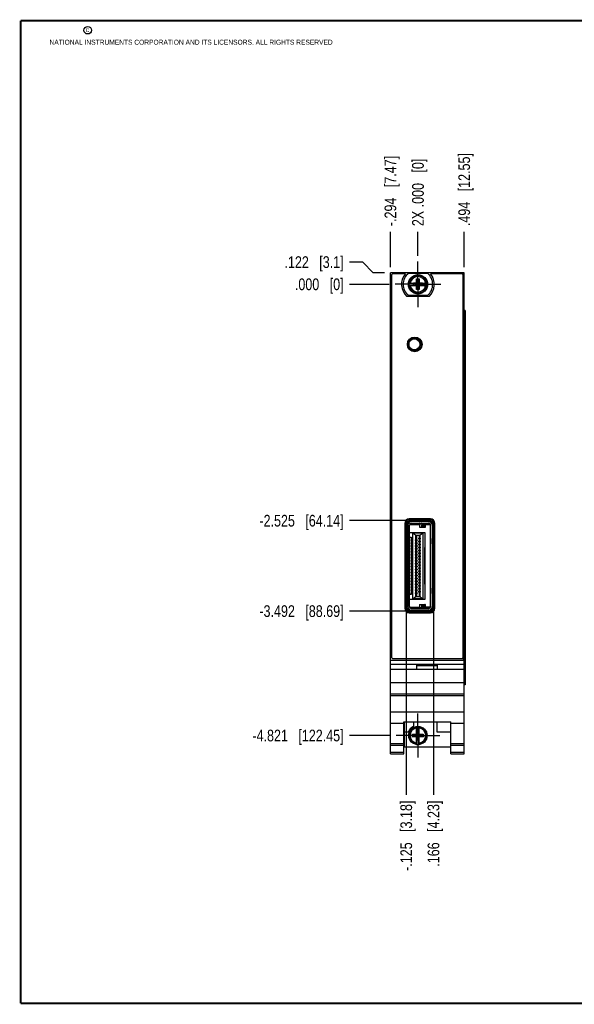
# Model space of a CAD drawing. Header units: inches. Extents: x 0.2 to 16.8, y 0.2 to 10.8.
# Tile 1 of 9: x 0.2 to 6.2, y 0.2 to 10.8. Entities that reach past the tile are written whole.
import ezdxf

# ---------------------------------------------------------------- set-up
doc = ezdxf.new("R2010")
doc.units = ezdxf.units.IN
doc.header["$LTSCALE"] = 0.935
doc.header["$MEASUREMENT"] = 0
doc.linetypes.add('CENTER', pattern=[0.6, 0.375, -0.075, 0.075, -0.075])
doc.layers.get('0').update_dxf_attribs({"linetype": 'CONTINUOUS'})
for name, color, linetype in [('02___PRT_ALL_AXES', 7, 'CONTINUOUS'), ('DEFAULT_1', 7, 'CENTER'), ('DIMENSIONS', 7, 'CONTINUOUS')]:
    doc.layers.add(name, color=color, linetype=linetype)
doc.styles.get("Standard").update_dxf_attribs({"font": 'txt', "width": 0.8})
doc.dimstyles.new('DIMSTYLE_1', dxfattribs={"dimtxt": 0.125, "dimasz": 0.18, "dimexe": 0.18, "dimexo": 0.0625, "dimgap": 0.09, "dimtad": 0, "dimtih": 1, "dimtoh": 1, "dimdec": 3, "dimzin": 4, "dimdsep": 46, "dimtxsty": 'STANDARD', "dimblk": '_FILLED', "dimblk1": '_FILLED', "dimblk2": '_FILLED', "dimcen": 0.09, "dimadec": 0, "dimazin": 0, "dimtp": 0.005, "dimtm": 0.005, "dimtfac": 1, "dimtdec": 3, "dimtofl": 0, "dimtmove": 0, "dimatfit": 3, "dimldrblk": '_FILLED', "dimfxl": 1, "dimtolj": 1, "dimtzin": 4, "dimarcsym": 0})

# ---------------------------------------------------------------- blocks, each defined once
blk = doc.blocks.new('*D0')
at = {"layer": 'DIMENSIONS', "color": 2, "linetype": 'CONTINUOUS'}
for p, q in [((3.905, 8.178), (3.761, 8.178)), ((4.013, 8.063), (3.905, 8.178)), ((4.136, 8.063), (4.013, 8.063))]:
    blk.add_line(p, q, dxfattribs=at)
at = {"layer": 'DIMENSIONS', "color": 2, "linetype": 'CONTINUOUS', "insert": (3.699, 8.241), "char_height": 0.125, "width": 1.025, "attachment_point": 3, "line_spacing_factor": 0.9}
blk.add_mtext('.122{\\Ftxt.shx;\\W1.000000;\\H0.125000; }[3.1]', dxfattribs=at)
blk = doc.blocks.new('_FILLED')
at = {"color": 0, "linetype": 'BYBLOCK'}
blk.add_solid([(0, 0), (-1, 0.174), (-1, -0.174)], dxfattribs=at)
blk = doc.blocks.new('*D1')
at = {"layer": 'DIMENSIONS', "color": 2, "linetype": 'CONTINUOUS'}
blk.add_line((4.187, 7.941), (3.761, 7.941), dxfattribs=at)
at = {"layer": 'DIMENSIONS', "color": 2, "linetype": 'CONTINUOUS', "insert": (3.699, 8.004), "char_height": 0.125, "width": 0.825, "attachment_point": 3, "line_spacing_factor": 0.9}
blk.add_mtext('.000{\\Ftxt.shx;\\W1.000000;\\H0.125000; }[0]', dxfattribs=at)
blk = doc.blocks.new('*D2')
at = {"layer": 'DIMENSIONS', "color": 2, "linetype": 'CONTINUOUS'}
blk.add_line((4.359, 5.416), (3.761, 5.416), dxfattribs=at)
at = {"layer": 'DIMENSIONS', "color": 2, "linetype": 'CONTINUOUS', "insert": (3.699, 5.478), "char_height": 0.125, "width": 1.425, "attachment_point": 3, "line_spacing_factor": 0.9}
blk.add_mtext('-2.525{\\Ftxt.shx;\\W1.000000;\\H0.125000; }[64.14]', dxfattribs=at)
blk = doc.blocks.new('*D3')
at = {"layer": 'DIMENSIONS', "color": 2, "linetype": 'CONTINUOUS'}
blk.add_line((4.359, 4.45), (3.761, 4.45), dxfattribs=at)
at = {"layer": 'DIMENSIONS', "color": 2, "linetype": 'CONTINUOUS', "insert": (3.699, 4.512), "char_height": 0.125, "width": 1.425, "attachment_point": 3, "line_spacing_factor": 0.9}
blk.add_mtext('-3.492{\\Ftxt.shx;\\W1.000000;\\H0.125000; }[88.69]', dxfattribs=at)
blk = doc.blocks.new('*D4')
at = {"layer": 'DIMENSIONS', "color": 2, "linetype": 'CONTINUOUS'}
blk.add_line((4.196, 3.12), (3.761, 3.12), dxfattribs=at)
at = {"layer": 'DIMENSIONS', "color": 2, "linetype": 'CONTINUOUS', "insert": (3.699, 3.183), "char_height": 0.125, "width": 1.525, "attachment_point": 3, "line_spacing_factor": 0.9}
blk.add_mtext('-4.821{\\Ftxt.shx;\\W1.000000;\\H0.125000; }[122.45]', dxfattribs=at)
blk = doc.blocks.new('*D5')
at = {"layer": 'DIMENSIONS', "color": 2, "linetype": 'CONTINUOUS'}
blk.add_line((4.987, 8.126), (4.987, 8.501), dxfattribs=at)
at = {"layer": 'DIMENSIONS', "color": 2, "linetype": 'CONTINUOUS', "insert": (4.924, 8.563), "char_height": 0.125, "width": 1.225, "attachment_point": 1, "rotation": 90, "line_spacing_factor": 0.9}
blk.add_mtext('.494{\\Ftxt.shx;\\W1.000000;\\H0.125000; }[12.55]', dxfattribs=at)
blk = doc.blocks.new('*D6')
at = {"layer": 'DIMENSIONS', "color": 2, "linetype": 'CONTINUOUS'}
blk.add_line((4.493, 8.247), (4.493, 8.501), dxfattribs=at)
at = {"layer": 'DIMENSIONS', "color": 2, "linetype": 'CONTINUOUS', "insert": (4.43, 8.563), "char_height": 0.125, "width": 1.125, "attachment_point": 1, "rotation": 90, "line_spacing_factor": 0.9}
blk.add_mtext('2X .000{\\Ftxt.shx;\\W1.000000;\\H0.125000; }[0]', dxfattribs=at)
blk = doc.blocks.new('*D7')
at = {"layer": 'DIMENSIONS', "color": 2, "linetype": 'CONTINUOUS'}
blk.add_line((4.199, 8.126), (4.199, 8.501), dxfattribs=at)
at = {"layer": 'DIMENSIONS', "color": 2, "linetype": 'CONTINUOUS', "insert": (4.136, 8.563), "char_height": 0.125, "width": 1.225, "attachment_point": 1, "rotation": 90, "line_spacing_factor": 0.9}
blk.add_mtext('-.294{\\Ftxt.shx;\\W1.000000;\\H0.125000; }[7.47]', dxfattribs=at)
blk = doc.blocks.new('*D8')
at = {"layer": 'DIMENSIONS', "color": 2, "linetype": 'CONTINUOUS'}
blk.add_line((4.659, 4.482), (4.659, 2.488), dxfattribs=at)
at = {"layer": 'DIMENSIONS', "color": 2, "linetype": 'CONTINUOUS', "insert": (4.596, 2.425), "char_height": 0.125, "width": 1.125, "attachment_point": 3, "rotation": 90, "line_spacing_factor": 0.9}
blk.add_mtext('.166{\\Ftxt.shx;\\W1.000000;\\H0.125000; }[4.23]', dxfattribs=at)
blk = doc.blocks.new('*D9')
at = {"layer": 'DIMENSIONS', "color": 2, "linetype": 'CONTINUOUS'}
blk.add_line((4.368, 4.486), (4.368, 2.488), dxfattribs=at)
at = {"layer": 'DIMENSIONS', "color": 2, "linetype": 'CONTINUOUS', "insert": (4.305, 2.425), "char_height": 0.125, "width": 1.225, "attachment_point": 3, "rotation": 90, "line_spacing_factor": 0.9}
blk.add_mtext('-.125{\\Ftxt.shx;\\W1.000000;\\H0.125000; }[3.18]', dxfattribs=at)

msp = doc.modelspace()

# ---------------------------------------------------------------- linework, layer by layer
at = {"color": 7, "linetype": 'CONTINUOUS'}
for p, q in [((4.1986, 2.9253), (4.1986, 8.0632)), ((4.9866, 8.0632), (4.1986, 8.0632)), ((4.2086, 8.0332), (4.2086, 3.9632)), ((4.3582, 8.0532), (4.2286, 8.0532)), ((4.3889, 8.0597), (4.5964, 8.0597)), ((4.4789, 7.8841), (4.5064, 7.9983)), ((4.4789, 7.955), (4.4789, 7.9983)), ((4.5064, 7.8841), (4.4789, 7.9983)), ((4.4789, 7.9983), (4.5064, 7.9983)), ((4.5064, 7.9983), (4.5064, 7.955)), ((4.9566, 8.0532), (4.6271, 8.0532)), ((4.9766, 3.9632), (4.9766, 8.0332)), ((4.9866, 2.9253), (4.9866, 8.0632)), ((4.398, 7.955), (4.4809, 7.955)), ((4.398, 7.9274), (4.4809, 7.9274)), ((4.4441, 7.9295), (4.4441, 7.9529)), ((4.4441, 7.9295), (4.5412, 7.9529)), ((4.4809, 7.9529), (4.4441, 7.9529)), ((4.4441, 7.9529), (4.5412, 7.9295)), ((4.4441, 7.9295), (4.4809, 7.9295)), ((4.4789, 7.8841), (4.4789, 7.9274)), ((4.4809, 7.955), (4.4809, 7.9529)), ((4.4809, 7.9295), (4.5044, 7.9529)), ((4.5044, 7.9295), (4.4809, 7.9529)), ((4.4809, 7.9274), (4.4809, 7.9295)), ((4.5044, 7.955), (4.5044, 7.9529)), ((4.5044, 7.955), (4.5873, 7.955)), ((4.5412, 7.9529), (4.5044, 7.9529)), ((4.5044, 7.9274), (4.5044, 7.9295)), ((4.5044, 7.9295), (4.5412, 7.9295)), ((4.5044, 7.9274), (4.5873, 7.9274)), ((4.5064, 7.9274), (4.5064, 7.8841)), ((4.5412, 7.9295), (4.5412, 7.9529)), ((4.6109, 7.8122), (4.3744, 7.8122)), ((4.5964, 7.8227), (4.3889, 7.8227)), ((4.5064, 7.8841), (4.4789, 7.8841)), ((4.9984, 7.6632), (4.9866, 7.6632)), ((4.9984, 7.6632), (4.9984, 3.6632)), ((4.4659, 7.3667), (4.4659, 7.3598)), ((4.4892, 7.3598), (4.4659, 7.3598)), ((4.5139, 7.3387), (4.5139, 7.2998)), ((4.3516, 5.3862), (4.3516, 4.4802)), ((4.3612, 5.3858), (4.3612, 4.4803)), ((4.3675, 4.4988), (4.3675, 5.3667)), ((4.3721, 5.3667), (4.3721, 4.4988)), ((4.3841, 5.3667), (4.3841, 4.4988)), ((4.625, 5.4251), (4.4005, 5.4251)), ((4.6256, 5.4352), (4.4006, 5.4352)), ((4.4012, 4.4988), (4.4012, 5.3667)), ((4.4208, 5.3864), (4.61, 5.3864)), ((4.6098, 5.4159), (4.4213, 5.4159)), ((4.61, 5.4041), (4.4215, 5.4041)), ((4.5742, 5.3451), (4.5746, 5.3687)), ((4.5746, 5.3688), (4.5746, 5.3825)), ((4.6236, 5.3667), (4.6236, 4.4988)), ((4.6297, 4.4988), (4.6297, 5.3667)), ((4.6474, 5.3667), (4.6474, 4.4988)), ((4.659, 5.3667), (4.659, 4.4988)), ((4.6643, 4.4803), (4.6643, 5.3858)), ((4.6746, 4.4802), (4.6746, 5.3862)), ((4.4012, 5.2911), (4.5646, 5.2911)), ((4.4359, 5.2856), (4.4359, 4.58)), ((4.4359, 5.2856), (4.5476, 5.2856)), ((4.4359, 5.2856), (4.4658, 5.2634)), ((4.4659, 5.2596), (4.4658, 5.2634)), ((4.4658, 5.2634), (4.4658, 4.6022)), ((4.5078, 5.3451), (4.5742, 5.3451)), ((4.5177, 5.2634), (4.5176, 5.2596)), ((4.5177, 5.2634), (4.5476, 5.2856)), ((4.5177, 4.6022), (4.5177, 5.2634)), ((4.5476, 4.58), (4.5476, 5.2856)), ((4.5646, 5.2911), (4.5646, 4.5745)), ((4.4012, 5.2384), (4.4188, 5.2384)), ((4.4165, 5.2123), (4.4165, 5.2044)), ((4.4165, 5.2123), (4.4188, 5.2123)), ((4.4188, 5.2044), (4.4165, 5.2044)), ((4.4165, 5.1808), (4.4165, 5.1729)), ((4.4165, 5.1808), (4.4188, 5.1808)), ((4.4188, 5.1729), (4.4165, 5.1729)), ((4.4188, 5.2384), (4.4188, 4.6271)), ((4.4659, 5.2596), (4.5176, 5.2596)), ((4.4664, 5.2123), (4.4834, 5.2123)), ((4.4664, 5.2044), (4.4664, 5.2123)), ((4.4834, 5.2044), (4.4664, 5.2044)), ((4.4664, 5.1808), (4.4834, 5.1808)), ((4.4664, 5.1729), (4.4664, 5.1808)), ((4.4834, 5.1729), (4.4664, 5.1729)), ((4.4694, 5.2123), (4.4694, 5.2596)), ((4.4694, 5.1808), (4.4694, 5.2044)), ((4.4694, 5.1493), (4.4694, 5.1729)), ((4.4774, 5.2596), (4.4774, 5.2123)), ((4.4774, 5.2044), (4.4774, 5.1808)), ((4.4774, 5.1729), (4.4774, 5.1493)), ((4.4834, 5.2123), (4.4834, 5.2044)), ((4.4834, 5.1808), (4.4834, 5.1729)), ((4.5001, 5.2281), (4.5171, 5.2281)), ((4.5001, 5.2281), (4.5001, 5.2202)), ((4.5171, 5.2202), (4.5001, 5.2202)), ((4.5001, 5.1966), (4.5171, 5.1966)), ((4.5001, 5.1966), (4.5001, 5.1887)), ((4.5171, 5.1887), (4.5001, 5.1887)), ((4.5001, 5.1651), (4.5171, 5.1651)), ((4.5001, 5.1651), (4.5001, 5.1572)), ((4.5171, 5.1572), (4.5001, 5.1572)), ((4.5061, 5.2596), (4.5061, 5.2281)), ((4.5061, 5.2202), (4.5061, 5.1966)), ((4.5061, 5.1887), (4.5061, 5.1651)), ((4.5061, 5.1572), (4.5061, 5.1336)), ((4.5141, 5.2281), (4.5141, 5.2596)), ((4.5141, 5.1966), (4.5141, 5.2202)), ((4.5141, 5.1651), (4.5141, 5.1887)), ((4.5141, 5.1336), (4.5141, 5.1572)), ((4.5171, 5.2281), (4.5171, 5.2202)), ((4.5171, 5.1966), (4.5171, 5.1887)), ((4.5171, 5.1651), (4.5171, 5.1572)), ((4.6276, 5.2272), (4.629, 5.2272)), ((4.6276, 5.1681), (4.6276, 5.2272)), ((4.629, 5.1681), (4.6276, 5.1681)), ((4.629, 5.2272), (4.629, 5.1681)), ((4.4165, 5.1493), (4.4188, 5.1493)), ((4.4165, 5.1493), (4.4165, 5.1414)), ((4.4188, 5.1414), (4.4165, 5.1414)), ((4.4165, 5.1178), (4.4188, 5.1178)), ((4.4165, 5.1178), (4.4165, 5.11)), ((4.4188, 5.11), (4.4165, 5.11)), ((4.4165, 5.0863), (4.4188, 5.0863)), ((4.4165, 5.0863), (4.4165, 5.0785)), ((4.4188, 5.0785), (4.4165, 5.0785)), ((4.4165, 5.0548), (4.4188, 5.0548)), ((4.4165, 5.0548), (4.4165, 5.047)), ((4.4664, 5.1493), (4.4834, 5.1493)), ((4.4664, 5.1414), (4.4664, 5.1493)), ((4.4834, 5.1414), (4.4664, 5.1414)), ((4.4664, 5.1178), (4.4834, 5.1178)), ((4.4664, 5.11), (4.4664, 5.1178)), ((4.4834, 5.11), (4.4664, 5.11)), ((4.4664, 5.0863), (4.4834, 5.0863)), ((4.4664, 5.0785), (4.4664, 5.0863)), ((4.4834, 5.0785), (4.4664, 5.0785)), ((4.4664, 5.0548), (4.4834, 5.0548)), ((4.4664, 5.047), (4.4664, 5.0548)), ((4.4694, 5.1178), (4.4694, 5.1414)), ((4.4694, 5.0863), (4.4694, 5.11)), ((4.4694, 5.0548), (4.4694, 5.0785)), ((4.4774, 5.1414), (4.4774, 5.1178)), ((4.4774, 5.11), (4.4774, 5.0863)), ((4.4774, 5.0785), (4.4774, 5.0548)), ((4.4834, 5.1493), (4.4834, 5.1414)), ((4.4834, 5.1178), (4.4834, 5.11)), ((4.4834, 5.0863), (4.4834, 5.0785)), ((4.4834, 5.0548), (4.4834, 5.047)), ((4.5001, 5.1336), (4.5171, 5.1336)), ((4.5001, 5.1336), (4.5001, 5.1257)), ((4.5171, 5.1257), (4.5001, 5.1257)), ((4.5001, 5.1021), (4.5171, 5.1021)), ((4.5001, 5.1021), (4.5001, 5.0942)), ((4.5171, 5.0942), (4.5001, 5.0942)), ((4.5001, 5.0706), (4.5171, 5.0706)), ((4.5001, 5.0706), (4.5001, 5.0627)), ((4.5171, 5.0627), (4.5001, 5.0627)), ((4.5061, 5.1257), (4.5061, 5.1021)), ((4.5061, 5.0942), (4.5061, 5.0706)), ((4.5061, 5.0627), (4.5061, 5.0391)), ((4.5141, 5.1021), (4.5141, 5.1257)), ((4.5141, 5.0706), (4.5141, 5.0942)), ((4.5141, 5.0391), (4.5141, 5.0627)), ((4.5171, 5.1336), (4.5171, 5.1257)), ((4.5171, 5.1021), (4.5171, 5.0942)), ((4.5171, 5.0706), (4.5171, 5.0627)), ((4.5674, 5.1296), (4.5646, 5.1296)), ((4.5674, 4.7359), (4.5674, 5.1296)), ((4.4188, 5.047), (4.4165, 5.047)), ((4.4165, 5.0233), (4.4188, 5.0233)), ((4.4165, 5.0233), (4.4165, 5.0155)), ((4.4188, 5.0155), (4.4165, 5.0155)), ((4.4165, 4.9918), (4.4188, 4.9918)), ((4.4165, 4.9918), (4.4165, 4.984)), ((4.4188, 4.984), (4.4165, 4.984)), ((4.4165, 4.9603), (4.4188, 4.9603)), ((4.4165, 4.9603), (4.4165, 4.9525)), ((4.4188, 4.9525), (4.4165, 4.9525)), ((4.4834, 5.047), (4.4664, 5.047)), ((4.4664, 5.0233), (4.4834, 5.0233)), ((4.4664, 5.0155), (4.4664, 5.0233)), ((4.4834, 5.0155), (4.4664, 5.0155)), ((4.4664, 4.9918), (4.4834, 4.9918)), ((4.4664, 4.984), (4.4664, 4.9918)), ((4.4834, 4.984), (4.4664, 4.984)), ((4.4664, 4.9603), (4.4834, 4.9603)), ((4.4664, 4.9525), (4.4664, 4.9603)), ((4.4834, 4.9525), (4.4664, 4.9525)), ((4.4694, 5.0233), (4.4694, 5.047)), ((4.4694, 4.9918), (4.4694, 5.0155)), ((4.4694, 4.9603), (4.4694, 4.984)), ((4.4694, 4.9288), (4.4694, 4.9525)), ((4.4774, 5.047), (4.4774, 5.0233)), ((4.4774, 5.0155), (4.4774, 4.9918)), ((4.4774, 4.984), (4.4774, 4.9603)), ((4.4774, 4.9525), (4.4774, 4.9288)), ((4.4834, 5.0233), (4.4834, 5.0155)), ((4.4834, 4.9918), (4.4834, 4.984)), ((4.4834, 4.9603), (4.4834, 4.9525)), ((4.5001, 5.0391), (4.5171, 5.0391)), ((4.5001, 5.0391), (4.5001, 5.0312)), ((4.5171, 5.0312), (4.5001, 5.0312)), ((4.5001, 5.0076), (4.5171, 5.0076)), ((4.5001, 5.0076), (4.5001, 4.9997)), ((4.5171, 4.9997), (4.5001, 4.9997)), ((4.5001, 4.9761), (4.5171, 4.9761)), ((4.5001, 4.9761), (4.5001, 4.9682)), ((4.5171, 4.9682), (4.5001, 4.9682)), ((4.5001, 4.9446), (4.5171, 4.9446)), ((4.5001, 4.9446), (4.5001, 4.9367)), ((4.5061, 5.0312), (4.5061, 5.0076)), ((4.5061, 4.9997), (4.5061, 4.9761)), ((4.5061, 4.9682), (4.5061, 4.9446)), ((4.5141, 5.0076), (4.5141, 5.0312)), ((4.5141, 4.9761), (4.5141, 4.9997)), ((4.5141, 4.9446), (4.5141, 4.9682)), ((4.5171, 5.0391), (4.5171, 5.0312)), ((4.5171, 5.0076), (4.5171, 4.9997)), ((4.5171, 4.9761), (4.5171, 4.9682)), ((4.5171, 4.9446), (4.5171, 4.9367)), ((4.4165, 4.9288), (4.4188, 4.9288)), ((4.4165, 4.9288), (4.4165, 4.921)), ((4.4188, 4.921), (4.4165, 4.921)), ((4.4165, 4.8974), (4.4188, 4.8974)), ((4.4165, 4.8974), (4.4165, 4.8895)), ((4.4188, 4.8895), (4.4165, 4.8895)), ((4.4165, 4.8659), (4.4188, 4.8659)), ((4.4165, 4.8659), (4.4165, 4.858)), ((4.4188, 4.858), (4.4165, 4.858)), ((4.4664, 4.9288), (4.4834, 4.9288)), ((4.4664, 4.921), (4.4664, 4.9288)), ((4.4834, 4.921), (4.4664, 4.921)), ((4.4664, 4.8974), (4.4834, 4.8974)), ((4.4664, 4.8895), (4.4664, 4.8974)), ((4.4834, 4.8895), (4.4664, 4.8895)), ((4.4664, 4.8659), (4.4834, 4.8659)), ((4.4664, 4.858), (4.4664, 4.8659)), ((4.4834, 4.858), (4.4664, 4.858)), ((4.4694, 4.8974), (4.4694, 4.921)), ((4.4694, 4.8659), (4.4694, 4.8895)), ((4.4694, 4.8344), (4.4694, 4.858)), ((4.4774, 4.921), (4.4774, 4.8974)), ((4.4774, 4.8895), (4.4774, 4.8659)), ((4.4774, 4.858), (4.4774, 4.8344)), ((4.4834, 4.9288), (4.4834, 4.921)), ((4.4834, 4.8974), (4.4834, 4.8895)), ((4.4834, 4.8659), (4.4834, 4.858)), ((4.5171, 4.9367), (4.5001, 4.9367)), ((4.5001, 4.9131), (4.5171, 4.9131)), ((4.5001, 4.9131), (4.5001, 4.9052)), ((4.5171, 4.9052), (4.5001, 4.9052)), ((4.5001, 4.8816), (4.5171, 4.8816)), ((4.5001, 4.8816), (4.5001, 4.8737)), ((4.5171, 4.8737), (4.5001, 4.8737)), ((4.5001, 4.8501), (4.5171, 4.8501)), ((4.5001, 4.8501), (4.5001, 4.8422)), ((4.5171, 4.8422), (4.5001, 4.8422)), ((4.5061, 4.9367), (4.5061, 4.9131)), ((4.5061, 4.9052), (4.5061, 4.8816)), ((4.5061, 4.8737), (4.5061, 4.8501)), ((4.5061, 4.8422), (4.5061, 4.8186)), ((4.5141, 4.9131), (4.5141, 4.9367)), ((4.5141, 4.8816), (4.5141, 4.9052)), ((4.5141, 4.8501), (4.5141, 4.8737)), ((4.5141, 4.8186), (4.5141, 4.8422)), ((4.5171, 4.9131), (4.5171, 4.9052)), ((4.5171, 4.8816), (4.5171, 4.8737)), ((4.5171, 4.8501), (4.5171, 4.8422)), ((4.4165, 4.8344), (4.4188, 4.8344)), ((4.4165, 4.8344), (4.4165, 4.8265)), ((4.4188, 4.8265), (4.4165, 4.8265)), ((4.4165, 4.8029), (4.4188, 4.8029)), ((4.4165, 4.8029), (4.4165, 4.795)), ((4.4188, 4.795), (4.4165, 4.795)), ((4.4165, 4.7714), (4.4188, 4.7714)), ((4.4165, 4.7714), (4.4165, 4.7635)), ((4.4188, 4.7635), (4.4165, 4.7635)), ((4.4165, 4.7399), (4.4188, 4.7399)), ((4.4165, 4.7399), (4.4165, 4.732)), ((4.4664, 4.8344), (4.4834, 4.8344)), ((4.4664, 4.8265), (4.4664, 4.8344)), ((4.4834, 4.8265), (4.4664, 4.8265)), ((4.4664, 4.8029), (4.4834, 4.8029)), ((4.4664, 4.795), (4.4664, 4.8029)), ((4.4834, 4.795), (4.4664, 4.795)), ((4.4664, 4.7714), (4.4834, 4.7714)), ((4.4664, 4.7635), (4.4664, 4.7714)), ((4.4834, 4.7635), (4.4664, 4.7635)), ((4.4664, 4.7399), (4.4834, 4.7399)), ((4.4664, 4.732), (4.4664, 4.7399)), ((4.4694, 4.8029), (4.4694, 4.8265)), ((4.4694, 4.7714), (4.4694, 4.795)), ((4.4694, 4.7399), (4.4694, 4.7635)), ((4.4774, 4.8265), (4.4774, 4.8029)), ((4.4774, 4.795), (4.4774, 4.7714)), ((4.4774, 4.7635), (4.4774, 4.7399)), ((4.4834, 4.8344), (4.4834, 4.8265)), ((4.4834, 4.8029), (4.4834, 4.795)), ((4.4834, 4.7714), (4.4834, 4.7635)), ((4.4834, 4.7399), (4.4834, 4.732)), ((4.5001, 4.8186), (4.5171, 4.8186)), ((4.5001, 4.8186), (4.5001, 4.8107)), ((4.5171, 4.8107), (4.5001, 4.8107)), ((4.5001, 4.7871), (4.5171, 4.7871)), ((4.5001, 4.7871), (4.5001, 4.7792)), ((4.5171, 4.7792), (4.5001, 4.7792)), ((4.5001, 4.7556), (4.5171, 4.7556)), ((4.5001, 4.7556), (4.5001, 4.7477)), ((4.5171, 4.7477), (4.5001, 4.7477)), ((4.5061, 4.8107), (4.5061, 4.7871)), ((4.5061, 4.7792), (4.5061, 4.7556)), ((4.5061, 4.7477), (4.5061, 4.7241)), ((4.5141, 4.7871), (4.5141, 4.8107)), ((4.5141, 4.7556), (4.5141, 4.7792)), ((4.5141, 4.7241), (4.5141, 4.7477)), ((4.5171, 4.8186), (4.5171, 4.8107)), ((4.5171, 4.7871), (4.5171, 4.7792)), ((4.5171, 4.7556), (4.5171, 4.7477)), ((4.5646, 4.7359), (4.5674, 4.7359)), ((4.4188, 4.732), (4.4165, 4.732)), ((4.4165, 4.7084), (4.4188, 4.7084)), ((4.4165, 4.7084), (4.4165, 4.7005)), ((4.4188, 4.7005), (4.4165, 4.7005)), ((4.4165, 4.6769), (4.4188, 4.6769)), ((4.4165, 4.6769), (4.4165, 4.669)), ((4.4188, 4.669), (4.4165, 4.669)), ((4.4165, 4.6454), (4.4188, 4.6454)), ((4.4165, 4.6454), (4.4165, 4.6375)), ((4.4188, 4.6375), (4.4165, 4.6375)), ((4.4834, 4.732), (4.4664, 4.732)), ((4.4664, 4.7084), (4.4834, 4.7084)), ((4.4664, 4.7005), (4.4664, 4.7084)), ((4.4834, 4.7005), (4.4664, 4.7005)), ((4.4664, 4.6769), (4.4834, 4.6769)), ((4.4664, 4.669), (4.4664, 4.6769)), ((4.4834, 4.669), (4.4664, 4.669)), ((4.4664, 4.6454), (4.4834, 4.6454)), ((4.4664, 4.6375), (4.4664, 4.6454)), ((4.4834, 4.6375), (4.4664, 4.6375)), ((4.4694, 4.7084), (4.4694, 4.732)), ((4.4694, 4.6769), (4.4694, 4.7005)), ((4.4694, 4.6454), (4.4694, 4.669)), ((4.4694, 4.606), (4.4694, 4.6375)), ((4.4774, 4.732), (4.4774, 4.7084)), ((4.4774, 4.7005), (4.4774, 4.6769)), ((4.4774, 4.669), (4.4774, 4.6454)), ((4.4774, 4.6375), (4.4774, 4.606)), ((4.4834, 4.7084), (4.4834, 4.7005)), ((4.4834, 4.6769), (4.4834, 4.669)), ((4.4834, 4.6454), (4.4834, 4.6375)), ((4.5001, 4.7241), (4.5171, 4.7241)), ((4.5001, 4.7241), (4.5001, 4.7163)), ((4.5171, 4.7163), (4.5001, 4.7163)), ((4.5001, 4.6926), (4.5171, 4.6926)), ((4.5001, 4.6926), (4.5001, 4.6848)), ((4.5171, 4.6848), (4.5001, 4.6848)), ((4.5001, 4.6611), (4.5171, 4.6611)), ((4.5001, 4.6611), (4.5001, 4.6533)), ((4.5171, 4.6533), (4.5001, 4.6533)), ((4.5061, 4.7163), (4.5061, 4.6926)), ((4.5061, 4.6848), (4.5061, 4.6611)), ((4.5061, 4.6533), (4.5061, 4.606)), ((4.5141, 4.6926), (4.5141, 4.7163)), ((4.5141, 4.6611), (4.5141, 4.6848)), ((4.5141, 4.606), (4.5141, 4.6533)), ((4.5171, 4.7241), (4.5171, 4.7163)), ((4.5171, 4.6926), (4.5171, 4.6848)), ((4.5171, 4.6611), (4.5171, 4.6533)), ((4.6276, 4.6957), (4.629, 4.6957)), ((4.6276, 4.6366), (4.6276, 4.6957)), ((4.629, 4.6366), (4.6276, 4.6366)), ((4.629, 4.6957), (4.629, 4.6366)), ((4.4188, 4.6271), (4.4012, 4.6271)), ((4.5646, 4.5745), (4.4012, 4.5745)), ((4.4359, 4.58), (4.4658, 4.6022)), ((4.5476, 4.58), (4.4359, 4.58)), ((4.4658, 4.6022), (4.4659, 4.606)), ((4.4659, 4.606), (4.5176, 4.606)), ((4.5176, 4.606), (4.5177, 4.6022)), ((4.5177, 4.6022), (4.5476, 4.58)), ((4.4005, 4.4409), (4.625, 4.4409)), ((4.4006, 4.4312), (4.6256, 4.4312)), ((4.61, 4.4792), (4.4208, 4.4792)), ((4.6098, 4.4496), (4.4213, 4.4496)), ((4.61, 4.4614), (4.4215, 4.4614)), ((4.5078, 4.5205), (4.5742, 4.5205)), ((4.5746, 4.4969), (4.5742, 4.5205)), ((4.5746, 4.4831), (4.5746, 4.4967)), ((4.1986, 3.9273), (4.9866, 3.9273)), ((4.2286, 3.9432), (4.9566, 3.9432)), ((4.1986, 3.8843), (4.9866, 3.8843)), ((4.9866, 3.8273), (4.1986, 3.8273)), ((4.4826, 3.8743), (4.7026, 3.8743)), ((4.4826, 3.8273), (4.4826, 3.8743)), ((4.4826, 3.8673), (4.7026, 3.8673)), ((4.7026, 3.8273), (4.7026, 3.8743)), ((4.1986, 3.6873), (4.9866, 3.6873)), ((4.9984, 3.6632), (4.9866, 3.6632)), ((4.1986, 3.5673), (4.9866, 3.5673)), ((4.1986, 3.5478), (4.9866, 3.5478)), ((4.1986, 3.372), (4.9866, 3.372)), ((4.3406, 3.2676), (4.8446, 3.2676)), ((4.3406, 2.9253), (4.3406, 3.2676)), ((4.3466, 3.2676), (4.3466, 2.9983)), ((4.4436, 3.2676), (4.4436, 3.2177)), ((4.6936, 3.2676), (4.6936, 3.1583)), ((4.8446, 2.9253), (4.8446, 3.2676)), ((4.1986, 3.2523), (4.3406, 3.2523)), ((4.3466, 3.1583), (4.3905, 3.1583)), ((4.4789, 3.132), (4.4789, 3.215)), ((4.5044, 3.1688), (4.4809, 3.1688)), ((4.5044, 3.0718), (4.4809, 3.1688)), ((4.4809, 3.1688), (4.4809, 3.132)), ((4.4809, 3.0718), (4.5044, 3.1688)), ((4.5044, 3.132), (4.5044, 3.1688)), ((4.5064, 3.132), (4.5064, 3.215)), ((4.6936, 3.1583), (4.8446, 3.1583)), ((4.8446, 3.2523), (4.9866, 3.2523)), ((4.4356, 3.1065), (4.5497, 3.1341)), ((4.4356, 3.1341), (4.4789, 3.1341)), ((4.4356, 3.1341), (4.5497, 3.1065)), ((4.4356, 3.1065), (4.4356, 3.1341)), ((4.4789, 3.1065), (4.4356, 3.1065)), ((4.4789, 3.132), (4.4809, 3.132)), ((4.4789, 3.1086), (4.4809, 3.1086)), ((4.4789, 3.0257), (4.4789, 3.1086)), ((4.5044, 3.1086), (4.4809, 3.132)), ((4.4809, 3.1086), (4.5044, 3.132)), ((4.4809, 3.1086), (4.4809, 3.0718)), ((4.5044, 3.0718), (4.4809, 3.0718)), ((4.5064, 3.132), (4.5044, 3.132)), ((4.5064, 3.1086), (4.5044, 3.1086)), ((4.5044, 3.0718), (4.5044, 3.1086)), ((4.5064, 3.1341), (4.5497, 3.1341)), ((4.5064, 3.0257), (4.5064, 3.1086)), ((4.5497, 3.1065), (4.5064, 3.1065)), ((4.5497, 3.1341), (4.5497, 3.1065)), ((4.1986, 3.0353), (4.3406, 3.0353)), ((4.1986, 3.0161), (4.3406, 3.0161)), ((4.3466, 2.9983), (4.8446, 2.9983)), ((4.8446, 3.0353), (4.9866, 3.0353)), ((4.8446, 3.0161), (4.9866, 3.0161)), ((4.1986, 2.9432), (4.3406, 2.9432)), ((4.1986, 2.9253), (4.3406, 2.9253)), ((4.8446, 2.9432), (4.9866, 2.9432)), ((4.8446, 2.9253), (4.9866, 2.9253))]:
    msp.add_line(p, q, dxfattribs=at)
at = {"color": 9, "linetype": 'CONTINUOUS'}
for p, q in [((4.9746, 8.0632), (4.9746, 8.0407)), ((4.9896, 7.6632), (4.9896, 3.6632)), ((4.9982, 7.6632), (4.9982, 3.6632)), ((4.3675, 5.3667), (4.3841, 5.3667)), ((4.404, 5.3766), (4.5078, 5.3766)), ((4.4215, 5.4041), (4.4213, 5.4159)), ((4.5078, 5.3766), (4.5078, 5.3451)), ((4.5118, 5.3451), (4.5118, 5.3825)), ((4.5118, 5.3825), (4.5746, 5.3825)), ((4.5348, 5.3451), (4.5352, 5.3688)), ((4.5352, 5.3825), (4.5352, 5.3688)), ((4.5746, 5.3688), (4.5352, 5.3688)), ((4.5452, 5.3825), (4.5453, 5.3864)), ((4.5452, 5.3688), (4.5452, 5.3825)), ((4.5452, 5.3619), (4.5452, 5.3688)), ((4.565, 5.3864), (4.5649, 5.3825)), ((4.5649, 5.3825), (4.5649, 5.3688)), ((4.5649, 5.3688), (4.5649, 5.3619)), ((4.5746, 5.3746), (4.6218, 5.3746)), ((4.6098, 5.4159), (4.61, 5.4041)), ((4.6236, 5.3667), (4.6297, 5.3667)), ((4.6474, 5.3667), (4.659, 5.3667)), ((4.5449, 5.348), (4.5452, 5.3619)), ((4.5646, 5.348), (4.5449, 5.348)), ((4.5452, 5.3619), (4.5649, 5.3619)), ((4.5649, 5.3619), (4.5646, 5.348)), ((4.4819, 5.2123), (4.4819, 5.2044)), ((4.4819, 5.1808), (4.4819, 5.1729)), ((4.5016, 5.2202), (4.5016, 5.2281)), ((4.5016, 5.1887), (4.5016, 5.1966)), ((4.5016, 5.1572), (4.5016, 5.1651)), ((4.4819, 5.1493), (4.4819, 5.1414)), ((4.4819, 5.1178), (4.4819, 5.11)), ((4.4819, 5.0863), (4.4819, 5.0785)), ((4.4819, 5.0548), (4.4819, 5.047)), ((4.5016, 5.1257), (4.5016, 5.1336)), ((4.5016, 5.0942), (4.5016, 5.1021)), ((4.5016, 5.0627), (4.5016, 5.0706)), ((4.4819, 5.0233), (4.4819, 5.0155)), ((4.4819, 4.9918), (4.4819, 4.984)), ((4.4819, 4.9603), (4.4819, 4.9525)), ((4.5016, 5.0312), (4.5016, 5.0391)), ((4.5016, 4.9997), (4.5016, 5.0076)), ((4.5016, 4.9682), (4.5016, 4.9761)), ((4.5016, 4.9367), (4.5016, 4.9446)), ((4.4819, 4.9288), (4.4819, 4.921)), ((4.4819, 4.8974), (4.4819, 4.8895)), ((4.4819, 4.8659), (4.4819, 4.858)), ((4.5016, 4.9052), (4.5016, 4.9131)), ((4.5016, 4.8737), (4.5016, 4.8816)), ((4.5016, 4.8422), (4.5016, 4.8501)), ((4.4819, 4.8344), (4.4819, 4.8265)), ((4.4819, 4.8029), (4.4819, 4.795)), ((4.4819, 4.7714), (4.4819, 4.7635)), ((4.4819, 4.7399), (4.4819, 4.732)), ((4.5016, 4.8107), (4.5016, 4.8186)), ((4.5016, 4.7792), (4.5016, 4.7871)), ((4.5016, 4.7477), (4.5016, 4.7556)), ((4.4819, 4.7084), (4.4819, 4.7005)), ((4.4819, 4.6769), (4.4819, 4.669)), ((4.4819, 4.6454), (4.4819, 4.6375)), ((4.5016, 4.7163), (4.5016, 4.7241)), ((4.5016, 4.6848), (4.5016, 4.6926)), ((4.5016, 4.6533), (4.5016, 4.6611)), ((4.3841, 4.4988), (4.3675, 4.4988)), ((4.5078, 4.489), (4.404, 4.489)), ((4.4213, 4.4496), (4.4215, 4.4614)), ((4.5078, 4.5205), (4.5078, 4.489)), ((4.5118, 4.4831), (4.5118, 4.5205)), ((4.5746, 4.4831), (4.5118, 4.4831)), ((4.5352, 4.4967), (4.5348, 4.5205)), ((4.5352, 4.4967), (4.5746, 4.4967)), ((4.5352, 4.4967), (4.5352, 4.4831)), ((4.5449, 4.5176), (4.5646, 4.5176)), ((4.5452, 4.5037), (4.5449, 4.5176)), ((4.5649, 4.5037), (4.5452, 4.5037)), ((4.5452, 4.4967), (4.5452, 4.5037)), ((4.5452, 4.4831), (4.5452, 4.4967)), ((4.5453, 4.4792), (4.5452, 4.4831)), ((4.5646, 4.5176), (4.5649, 4.5037)), ((4.5649, 4.5037), (4.5649, 4.4967)), ((4.5649, 4.4967), (4.5649, 4.4831)), ((4.5649, 4.4831), (4.565, 4.4792)), ((4.6218, 4.491), (4.5746, 4.491)), ((4.61, 4.4614), (4.6098, 4.4496)), ((4.6297, 4.4988), (4.6236, 4.4988)), ((4.659, 4.4988), (4.6474, 4.4988)), ((4.9746, 3.9558), (4.9746, 3.9273))]:
    msp.add_line(p, q, dxfattribs=at)
at = {"color": 7, "linetype": 'CONTINUOUS', "const_width": 0.02}
for points in [[(0.25, 10.7586), (0.25, 0.2586)], [(16.75, 10.7586), (0.25, 10.7586)], [(0.25, 0.2586), (16.75, 0.2586)]]:
    msp.add_lwpolyline(points, dxfattribs=at)
at = {"color": 2, "linetype": 'CONTINUOUS'}
msp.add_circle((0.9659, 10.6562), 0.0403, dxfattribs=at)
at = {"color": 7, "linetype": 'CONTINUOUS'}
for centre, radius in [((4.4926, 7.9412), 0.1025), ((4.4926, 7.9412), 0.098), ((4.4586, 7.2992), 0.0785), ((4.4586, 7.2992), 0.0685), ((4.4539, 7.2998), 0.06), ((4.4926, 3.1203), 0.098)]:
    msp.add_circle(centre, radius, dxfattribs=at)
for centre, radius, start, end in [((4.2286, 8.0332), 0.02, 90, 180), ((4.4926, 7.9412), 0.175, 140.20818, 227.4886), ((4.4926, 7.9412), 0.1575, 131.20295, 228.79705), ((4.4926, 7.9412), 0.1575, 311.20295, 48.79705), ((4.4926, 7.9412), 0.175, 312.5114, 39.79182), ((4.9566, 8.0332), 0.02, 0, 90), ((4.4926, 7.9412), 0.0956, 171.71661, 188.28339), ((4.4926, 7.9412), 0.0956, 351.71661, 8.28339), ((4.4006, 5.3862), 0.049, 90, 180), ((4.4005, 5.3858), 0.0394, 90, 180), ((4.4167, 5.3667), 0.0492, 90.00588, 180.00419), ((4.4213, 5.3667), 0.0492, 90.00521, 180.00485), ((4.4215, 5.3667), 0.0374, 90.00588, 180.00419), ((4.4208, 5.3667), 0.0197, 90.00585, 180.00409), ((4.5078, 5.3824), 0.00396, 1.00792, 16.48561), ((4.5785, 5.3825), 0.00394, 90, 180), ((4.6039, 5.3666), 0.0198, 71.98191, 89.95665), ((4.6098, 5.3667), 0.0492, 359.99515, 89.99478), ((4.61, 5.3667), 0.0374, 359.99581, 89.99412), ((4.61, 5.3667), 0.0197, 359.99591, 89.99415), ((4.604, 5.3667), 0.0197, 359.99884, 71.934), ((4.625, 5.3858), 0.0394, 0, 90), ((4.6256, 5.3862), 0.049, 0, 90), ((4.4006, 4.4802), 0.049, 180, 270), ((4.4005, 4.4803), 0.0394, 180, 270), ((4.4167, 4.4988), 0.0492, 179.99582, 269.99413), ((4.4213, 4.4988), 0.0492, 179.99478, 264.67719), ((4.4215, 4.4988), 0.0374, 179.99582, 269.99413), ((4.4208, 4.4988), 0.0197, 179.9982, 251.93243), ((4.4209, 4.4989), 0.0198, 251.9797, 269.95663), ((4.4213, 4.4988), 0.0491, 264.66429, 269.98922), ((4.5078, 4.4832), 0.00396, 343.52103, 358.99125), ((4.5785, 4.4831), 0.00394, 180, 270), ((4.6039, 4.4989), 0.0198, 270.04359, 287.41077), ((4.6098, 4.4988), 0.0492, 270.00521, 0.00484), ((4.604, 4.4988), 0.0197, 287.45648, 0.00197), ((4.61, 4.4988), 0.0374, 270.00588, 0.00418), ((4.61, 4.4988), 0.0197, 270.00585, 0.00409), ((4.625, 4.4803), 0.0394, 270, 360), ((4.6256, 4.4802), 0.049, 270, 360), ((4.2286, 3.9632), 0.02, 180, 270), ((4.9566, 3.9632), 0.02, 270, 360), ((4.4926, 3.1203), 0.109, 116.71426, 159.59683), ((4.4926, 3.1203), 0.0956, 81.71661, 98.28339), ((4.4926, 3.1203), 0.0956, 261.71661, 278.28339)]:
    msp.add_arc(centre, radius, start, end, dxfattribs=at)
at = {"color": 9, "linetype": 'CONTINUOUS'}
for centre, radius, start, end in [((4.4926, 7.9412), 0.0947, 8.36374, 171.63626), ((4.4926, 7.9412), 0.0832, 9.53359, 170.46641), ((4.4926, 7.9412), 0.0947, 188.36374, 351.63626), ((4.4926, 7.9412), 0.0832, 189.53359, 350.46641), ((4.5313, 5.3825), 0.00394, 359.99533, 89.99533), ((4.5313, 4.4831), 0.00394, 270.00467, 0.00467), ((4.4926, 3.1203), 0.0947, 98.36374, 261.63626), ((4.4926, 3.1203), 0.0832, 99.53359, 260.46641), ((4.4926, 3.1203), 0.0947, 278.36374, 81.63626), ((4.4926, 3.1203), 0.0832, 279.53359, 80.46641)]:
    msp.add_arc(centre, radius, start, end, dxfattribs=at)
at = {"color": 7, "linetype": 'CONTINUOUS'}
for points, knots in [([(4.5078, 5.3766), (4.5081, 5.3772), (4.5087, 5.3781), (4.5095, 5.3793), (4.51, 5.3802), (4.5105, 5.381), (4.5109, 5.3819), (4.5113, 5.3827), (4.5115, 5.3833), (4.5116, 5.3835)], [0, 0, 0, 0, 0.2704068, 0.4037071, 0.534266, 0.6608276, 0.7821564, 0.8961905, 1, 1, 1, 1]), ([(4.5116, 5.3835), (4.5115, 5.3838), (4.5114, 5.3842), (4.511, 5.3848), (4.5106, 5.3853), (4.5101, 5.3857), (4.5096, 5.386), (4.509, 5.3863), (4.5085, 5.3864), (4.5081, 5.3864), (4.5079, 5.3864)], [0, 0, 0, 0, 0.1482694, 0.2868951, 0.4171687, 0.5406614, 0.6594239, 0.7748369, 0.8880309, 1, 1, 1, 1]), ([(4.5379, 5.3451), (4.5381, 5.3451), (4.5387, 5.3451), (4.5398, 5.3453), (4.5413, 5.3459), (4.5431, 5.3468), (4.5443, 5.3475), (4.5449, 5.348)], [0, 0, 0, 0, 0.1027735, 0.212757, 0.452343, 0.715954, 1, 1, 1, 1]), ([(4.5715, 5.3451), (4.5712, 5.3451), (4.5707, 5.3451), (4.5699, 5.3453), (4.569, 5.3455), (4.5682, 5.3459), (4.5673, 5.3463), (4.5661, 5.347), (4.5652, 5.3475), (4.5646, 5.348)], [0, 0, 0, 0, 0.1009825, 0.2096531, 0.3255971, 0.4483916, 0.5777192, 0.713103, 1, 1, 1, 1]), ([(4.5078, 4.489), (4.5081, 4.4884), (4.5087, 4.4875), (4.5095, 4.4863), (4.51, 4.4854), (4.5105, 4.4845), (4.5109, 4.4837), (4.5113, 4.4829), (4.5115, 4.4823), (4.5116, 4.482)], [0, 0, 0, 0, 0.270409, 0.4037103, 0.5342696, 0.6608307, 0.7821573, 0.8961908, 1, 1, 1, 1]), ([(4.5079, 4.4792), (4.5081, 4.4792), (4.5085, 4.4792), (4.509, 4.4793), (4.5096, 4.4795), (4.5101, 4.4798), (4.5106, 4.4802), (4.511, 4.4807), (4.5114, 4.4814), (4.5115, 4.4818), (4.5116, 4.482)], [0, 0, 0, 0, 0.1119688, 0.2251625, 0.340576, 0.45934, 0.5828336, 0.7131061, 0.8517312, 1, 1, 1, 1]), ([(4.5379, 4.5205), (4.5381, 4.5205), (4.5387, 4.5205), (4.5395, 4.5203), (4.5404, 4.52), (4.5416, 4.5196), (4.5431, 4.5188), (4.5443, 4.518), (4.5449, 4.5176)], [0, 0, 0, 0, 0.1027465, 0.2126991, 0.3294056, 0.4524402, 0.716012, 1, 1, 1, 1]), ([(4.5715, 4.5205), (4.5712, 4.5205), (4.5707, 4.5205), (4.5699, 4.5203), (4.569, 4.52), (4.5682, 4.5197), (4.5673, 4.5193), (4.5661, 4.5186), (4.5652, 4.518), (4.5646, 4.5176)], [0, 0, 0, 0, 0.1009907, 0.2096722, 0.3256146, 0.4483974, 0.5777151, 0.7130979, 1, 1, 1, 1])]:
    msp.add_open_spline(points, degree=3, knots=knots, dxfattribs=at)
at = {"color": 9, "linetype": 'CONTINUOUS'}
for points, knots in [([(4.5352, 5.3688), (4.5352, 5.3684), (4.5354, 5.3674), (4.536, 5.3661), (4.5369, 5.3649), (4.5382, 5.3638), (4.5397, 5.363), (4.5414, 5.3624), (4.5433, 5.362), (4.5445, 5.3619), (4.5452, 5.3619)], [0, 0, 0, 0, 0.1028026, 0.210137, 0.3241985, 0.4462624, 0.5764063, 0.7135783, 0.8558792, 1, 1, 1, 1]), ([(4.5649, 5.3619), (4.5655, 5.3619), (4.5667, 5.362), (4.5686, 5.3623), (4.5702, 5.363), (4.5717, 5.3638), (4.5729, 5.3648), (4.5738, 5.366), (4.5744, 5.3673), (4.5746, 5.3682), (4.5746, 5.3687)], [0, 0, 0, 0, 0.1449176, 0.2874304, 0.42437, 0.5540176, 0.6755333, 0.7892241, 0.8965845, 1, 1, 1, 1]), ([(4.5452, 4.5037), (4.5445, 4.5037), (4.5433, 4.5036), (4.5414, 4.5032), (4.5397, 4.5026), (4.5382, 4.5017), (4.5369, 4.5007), (4.536, 4.4995), (4.5354, 4.4981), (4.5352, 4.4972), (4.5352, 4.4967)], [0, 0, 0, 0, 0.1441208, 0.2864217, 0.4235937, 0.5537376, 0.6758015, 0.789863, 0.8971974, 1, 1, 1, 1]), ([(4.5746, 4.4969), (4.5746, 4.4974), (4.5744, 4.4983), (4.5738, 4.4996), (4.5729, 4.5008), (4.5717, 4.5018), (4.5702, 4.5026), (4.5686, 4.5032), (4.5667, 4.5036), (4.5655, 4.5037), (4.5649, 4.5037)], [0, 0, 0, 0, 0.1034155, 0.2107759, 0.3244667, 0.4459824, 0.57563, 0.7125696, 0.8550824, 1, 1, 1, 1])]:
    msp.add_open_spline(points, degree=3, knots=knots, dxfattribs=at)
at = {"layer": '02___PRT_ALL_AXES', "color": 7, "linetype": 'CONTINUOUS'}
for p, q in [((4.3939, 7.3194), (4.3939, 7.2791)), ((4.5139, 7.2998), (4.5139, 7.2598)), ((4.4918, 7.2398), (4.4255, 7.2398))]:
    msp.add_line(p, q, dxfattribs=at)
at = {"layer": 'DEFAULT_1', "color": 7, "linetype": 'CENTER'}
for p, q in [((4.4926, 7.9412), (4.4926, 8.1847)), ((4.4926, 7.9412), (4.2491, 7.9412)), ((4.4926, 7.9412), (4.4926, 7.6977)), ((4.4926, 7.9412), (4.7361, 7.9412)), ((4.4926, 3.1203), (4.4926, 3.3543)), ((4.4926, 3.1203), (4.2586, 3.1203)), ((4.4926, 3.1203), (4.7266, 3.1203)), ((4.4926, 3.1203), (4.4926, 2.8863))]:
    msp.add_line(p, q, dxfattribs=at)

# ---------------------------------------------------------------- texts
at = {"color": 2, "linetype": 'CONTINUOUS', "char_height": 0.053, "attachment_point": 1, "line_spacing_factor": 0.9}
for s, insert, width in [('c', (0.946, 10.6893), 0.0424), ('NATIONAL INSTRUMENTS CORPORATION AND ITS LICENSORS. ALL RIGHTS RESERVED', (0.5583, 10.5546), 3.0104)]:
    msp.add_mtext(s, dxfattribs=dict(at, insert=insert, width=width))

# ---------------------------------------------------------------- dimensions: what is measured, and where the dimension line sits
at = {"layer": 'DIMENSIONS', "color": 2, "linetype": 'CONTINUOUS'}
for feature_location, offset, dtype, origin, text, picture, middle in [((4.1986, 8.1257), (0, 0.375), 1, (4.4926, 8.0632), '-<>', '*D7', (4.1986, 9.1757)), ((4.4926498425, 8.2472175), (0, 0.2535), 1, (4.4926498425, 8.1847175), '2X <>', '*D6', (4.4926498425, 9.1257175)), ((4.1961, 3.1203), (-0.435, 0), 0, (4.2586, 7.9412), '-<>', '*D4', (2.6861, 3.1203)), ((4.3588, 5.4159), (-0.5977, 0), 0, (4.4213, 7.9412), '-<>', '*D2', (2.7361, 5.4159)), ((4.3588, 4.4496), (-0.5977, 0), 0, (4.4213, 7.9412), '-<>', '*D3', (2.7361, 4.4496)), ((4.3675, 4.4862), (0, -1.9984), 1, (4.4926, 5.3667), '-<>', '*D9', (4.4795, 1.6393))]:
    dim = msp.add_ordinate_dim(feature_location=feature_location, offset=offset, dtype=dtype, origin=origin, text=text, dimstyle='DIMSTYLE_1', dxfattribs=at)
    dim.commit()
    dim.dimension.update_dxf_attribs({"geometry": picture, "text_midpoint": middle})
for feature_location, offset, dtype, origin, picture, middle in [((4.9866, 8.1257), (0, 0.375), 1, (4.4926, 8.1847), '*D5', (4.9866, 9.1757)), ((4.1361, 8.0632), (-0.375, 0.1152), 0, (4.2491, 7.9412), '*D0', (2.9361, 8.1784)), ((4.1866498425, 7.9412175), (-0.4255, 0), 0, (4.2491498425, 7.9412175), '*D1', (3.0361498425, 7.9412175)), ((4.659, 4.4825), (0, -1.9947), 1, (4.4926, 5.3667), '*D8', (4.771, 1.6393))]:
    dim = msp.add_ordinate_dim(feature_location=feature_location, offset=offset, dtype=dtype, origin=origin, dimstyle='DIMSTYLE_1', dxfattribs=at)
    dim.commit()
    dim.dimension.update_dxf_attribs({"geometry": picture, "text_midpoint": middle})

doc.saveas('drawing.dxf')
